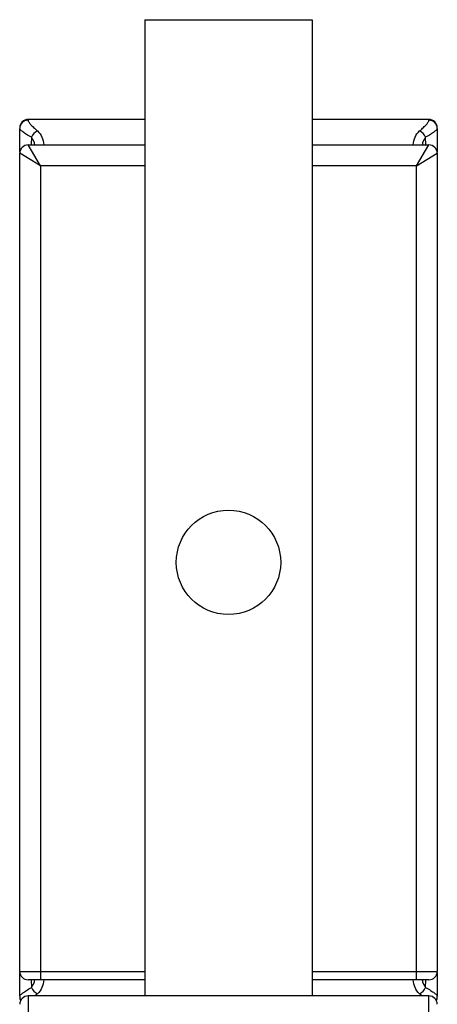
# Paper-space layout '_Inferior' of a CAD drawing. Header units: millimetres. Extents: x -216 to -116, y 580 to 1680.
# Tile 4 of 4: x -216 to -116, y 1444 to 1680. Entities that reach past the tile are written whole.
import ezdxf

# ---------------------------------------------------------------- set-up
doc = ezdxf.new("R2010")
doc.units = ezdxf.units.MM

psp = doc.layouts.new('_Inferior')

# ---------------------------------------------------------------- linework, layer by layer
at = {"color": 7, "linetype": 'Continuous', "lineweight": 25}
for p, q in [((-186.39, 1680), (-186.39, 1446.12)), ((-186.39, 1680), (-146.39, 1680)), ((-146.39, 1680), (-146.39, 1446.12)), ((-186.39, 1656.12), (-214.39, 1656.12)), ((-118.39, 1656.12), (-146.39, 1656.12)), ((-216.39, 1648.25), (-216.39, 1653.93)), ((-116.39, 1653.93), (-116.39, 1648.25)), ((-211.39, 1645), (-214.39, 1650)), ((-214.39, 1650), (-186.39, 1650)), ((-146.39, 1650), (-118.39, 1650)), ((-121.39, 1645), (-118.39, 1650)), ((-216.39, 1452), (-216.39, 1648)), ((-211.39, 1645), (-216.39, 1648)), ((-121.39, 1645), (-116.39, 1648)), ((-116.39, 1648), (-116.39, 1452)), ((-211.39, 1645), (-211.39, 1450)), ((-121.39, 1450), (-121.39, 1645)), ((-216.39, 1452), (-186.39, 1452)), ((-216.39, 1446.07), (-216.39, 1451.75)), ((-146.39, 1452), (-116.39, 1452)), ((-116.39, 1451.75), (-116.39, 1446.07)), ((-186.39, 1450), (-214.39, 1450)), ((-118.39, 1450), (-146.39, 1450)), ((-118.39, 1446.12), (-214.39, 1446.12))]:
    psp.add_line(p, q, dxfattribs=at)
at = {"color": 8, "linetype": 'Continuous', "lineweight": 25}
for p, q in [((-214.39, 1656.12), (-214.39, 1655.9)), ((-118.39, 1655.9), (-118.39, 1656.12)), ((-213.6, 1651.83), (-213.63, 1650)), ((-119.16, 1650), (-119.19, 1651.83)), ((-186.39, 1645), (-211.39, 1645)), ((-121.39, 1645), (-146.39, 1645)), ((-213.63, 1450), (-213.6, 1448.17)), ((-119.19, 1448.17), (-119.16, 1450)), ((-214.39, 1446.12), (-214.39, 1440.72)), ((-120.07, 1446.12), (-120.63, 1446.66)), ((-118.39, 1440.72), (-118.39, 1446.12))]:
    psp.add_line(p, q, dxfattribs=at)
at = {"color": 7, "linetype": 'Continuous', "lineweight": 25}
psp.add_circle((-166.39, 1550), 12.5, dxfattribs=at)
for centre, radius, start, end in [((-214.39, 1654.12), 2, 90, 180), ((-214.41, 1653.92), 1.99, 89.6429, 179.6384), ((-118.39, 1654.12), 2, 360, 90), ((-118.38, 1653.92), 1.99, 0.3616, 90.3571), ((-211.03, 1650.82), 2.76, 114.074, 158.5225), ((-121.76, 1650.82), 2.76, 21.4775, 65.926), ((-214.39, 1648), 2, 90, 180), ((-118.39, 1648), 2, 0, 90), ((-214.39, 1452), 2, 180, 270), ((-118.39, 1452), 2, 270, 0), ((-214.39, 1444.12), 2, 90, 180), ((-211.03, 1449.18), 2.76, 201.4892, 245.9249), ((-121.76, 1449.18), 2.76, 294.0751, 338.5108), ((-118.39, 1444.12), 2, 0, 90), ((-214.39, 1445.88), 2, 180, 206.0366), ((-118.39, 1445.88), 2, 333.9634, 0)]:
    psp.add_arc(centre, radius, start, end, dxfattribs=at)
at = {"color": 8, "linetype": 'Continuous', "lineweight": 25}
for centre, start, end in [((-214.44, 1446.07), 180.0222, 209.5979), ((-118.35, 1446.07), 330.4021, 359.9778)]:
    psp.add_arc(centre, 1.96, start, end, dxfattribs=at)
at = {"color": 7, "linetype": 'Continuous', "lineweight": 25}
for points, knots in [([(-214.39, 1655.9), (-214.39, 1655.8), (-214.34, 1655.67), (-214.13, 1655.33), (-213.98, 1655.14), (-213.69, 1654.8), (-213.58, 1654.68), (-213.35, 1654.44), (-213.22, 1654.31), (-212.81, 1653.91), (-212.5, 1653.63), (-212.16, 1653.34)], [0, 0, 0, 0, 0.25, 0.25, 0.5, 0.5, 0.625, 0.625, 0.75, 0.75, 1, 1, 1, 1]), ([(-120.63, 1653.34), (-120.28, 1653.63), (-119.97, 1653.91), (-119.43, 1654.45), (-119.19, 1654.69), (-118.9, 1655.03), (-118.81, 1655.13), (-118.66, 1655.33), (-118.6, 1655.42), (-118.45, 1655.67), (-118.39, 1655.8), (-118.39, 1655.9)], [0, 0, 0, 0, 0.25, 0.25, 0.5, 0.5, 0.625, 0.625, 0.75, 0.75, 1, 1, 1, 1]), ([(-213.6, 1651.83), (-214.03, 1652.07), (-214.41, 1652.31), (-214.92, 1652.64), (-215.08, 1652.75), (-215.38, 1652.95), (-215.51, 1653.05), (-215.88, 1653.33), (-216.07, 1653.49), (-216.33, 1653.75), (-216.39, 1653.86), (-216.39, 1653.93)], [0, 0, 0, 0, 0.25, 0.25, 0.375, 0.375, 0.5, 0.5, 0.75, 0.75, 1, 1, 1, 1]), ([(-116.39, 1653.93), (-116.39, 1653.86), (-116.46, 1653.75), (-116.65, 1653.56), (-116.73, 1653.49), (-116.92, 1653.33), (-117.03, 1653.24), (-117.39, 1652.96), (-117.69, 1652.76), (-118.37, 1652.31), (-118.76, 1652.07), (-119.19, 1651.83)], [0, 0, 0, 0, 0.25, 0.25, 0.375, 0.375, 0.5, 0.5, 0.75, 0.75, 1, 1, 1, 1]), ([(-212.16, 1653.34), (-211.67, 1652.92), (-211.33, 1652.44), (-210.85, 1651.3), (-210.71, 1650.68), (-210.64, 1650)], [0, 0, 0, 0, 0.5, 0.5, 1, 1, 1, 1]), ([(-122.15, 1650), (-122.07, 1650.68), (-121.94, 1651.3), (-121.46, 1652.44), (-121.12, 1652.92), (-120.63, 1653.34)], [0, 0, 0, 0, 0.5, 0.5, 1, 1, 1, 1]), ([(-210.64, 1450), (-210.71, 1449.32), (-210.85, 1448.69), (-211.33, 1447.56), (-211.67, 1447.07), (-212.16, 1446.66)], [0, 0, 0, 0, 0.5, 0.5, 1, 1, 1, 1]), ([(-120.63, 1446.66), (-121.12, 1447.07), (-121.46, 1447.56), (-121.94, 1448.69), (-122.08, 1449.32), (-122.15, 1450)], [0, 0, 0, 0, 0.5, 0.5, 1, 1, 1, 1]), ([(-216.39, 1446.07), (-216.39, 1446.14), (-216.33, 1446.24), (-216.14, 1446.44), (-216.06, 1446.51), (-215.87, 1446.67), (-215.76, 1446.76), (-215.4, 1447.03), (-215.1, 1447.24), (-214.42, 1447.68), (-214.03, 1447.92), (-213.6, 1448.17)], [0, 0, 0, 0, 0.25, 0.25, 0.375, 0.375, 0.5, 0.5, 0.75, 0.75, 1, 1, 1, 1]), ([(-119.19, 1448.17), (-118.76, 1447.92), (-118.37, 1447.69), (-117.86, 1447.35), (-117.71, 1447.25), (-117.41, 1447.04), (-117.27, 1446.94), (-116.91, 1446.67), (-116.72, 1446.51), (-116.46, 1446.24), (-116.39, 1446.14), (-116.39, 1446.07)], [0, 0, 0, 0, 0.25, 0.25, 0.375, 0.375, 0.5, 0.5, 0.75, 0.75, 1, 1, 1, 1])]:
    psp.add_open_spline(points, degree=3, knots=knots, dxfattribs=at)
at = {"color": 8, "linetype": 'Continuous', "lineweight": 25}
for points, knots in [([(-212.81, 1650), (-212.83, 1650.17), (-212.9, 1650.88), (-213.3, 1651.42), (-213.6, 1651.83)], [0, 0, 0, 0, 0.234602, 1, 1, 1, 1]), ([(-119.19, 1651.83), (-119.49, 1651.42), (-119.89, 1650.89), (-119.96, 1650.17), (-119.97, 1650)], [0, 0, 0, 0, 0.76633, 1, 1, 1, 1]), ([(-213.6, 1448.17), (-213.3, 1448.58), (-212.9, 1449.11), (-212.83, 1449.83), (-212.82, 1450)], [0, 0, 0, 0, 0.76532, 1, 1, 1, 1]), ([(-119.98, 1450), (-119.96, 1449.83), (-119.88, 1449.11), (-119.49, 1448.58), (-119.19, 1448.17)], [0, 0, 0, 0, 0.235622, 1, 1, 1, 1]), ([(-212.16, 1446.66), (-212.36, 1446.49), (-212.59, 1446.3), (-212.75, 1446.14), (-212.76, 1446.12)], [0, 0, 0, 0, 0.899653, 1, 1, 1, 1])]:
    psp.add_open_spline(points, degree=3, knots=knots, dxfattribs=at)

doc.saveas('drawing.dxf')
